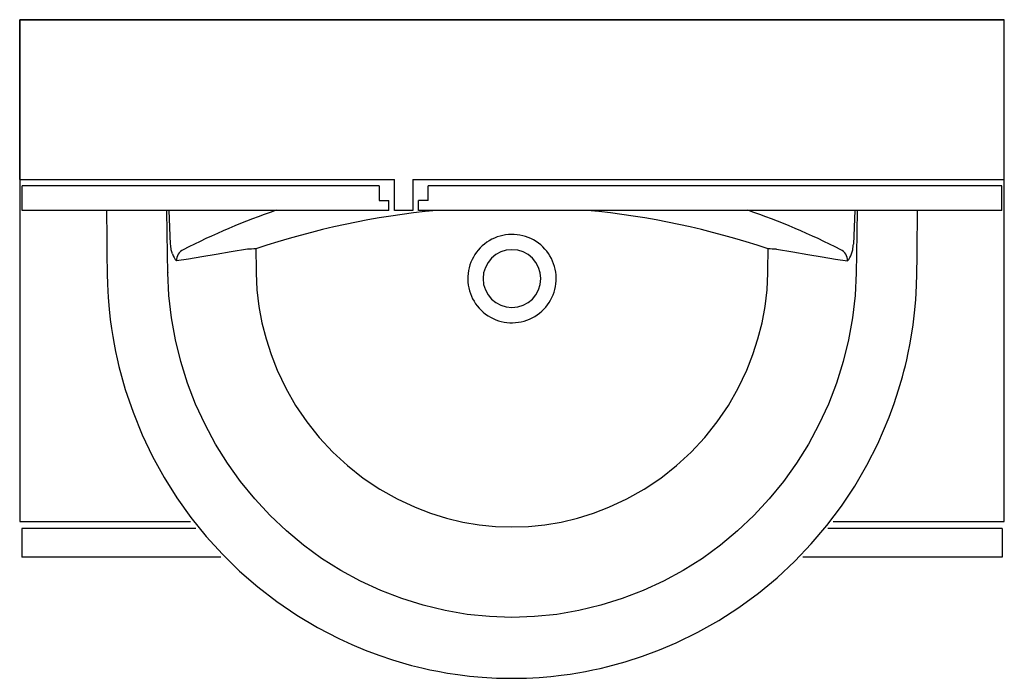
# Model space of a CAD drawing. Header units: millimetres. Extents: x 1100.661 to 1101.461, y 2243.439 to 2243.974.
import ezdxf

# ---------------------------------------------------------------- set-up
doc = ezdxf.new("R2010")
doc.units = ezdxf.units.MM
doc.layers.add('SANINDUSA', color=3, linetype='Continuous')

msp = doc.modelspace()

# ---------------------------------------------------------------- linework, layer by layer
at = {"layer": 'SANINDUSA'}
for p, q in [((1100.66084, 2243.97413), (1100.66084, 2243.56624)), ((1100.66084, 2243.97413), (1101.46084, 2243.97413)), ((1100.66084, 2243.84413), (1100.66084, 2243.97413)), ((1101.46084, 2243.97413), (1100.66084, 2243.97413)), ((1101.38537, 2243.97413), (1100.73632, 2243.97413)), ((1101.46084, 2243.56624), (1101.46084, 2243.97413)), ((1101.46084, 2243.84413), (1101.46084, 2243.97413)), ((1100.66084, 2243.84413), (1100.96534, 2243.84413)), ((1100.96534, 2243.81913), (1100.96534, 2243.84413)), ((1100.98034, 2243.84413), (1101.46084, 2243.84413)), ((1100.98034, 2243.84413), (1100.98034, 2243.81913)), ((1100.95284, 2243.83913), (1100.66284, 2243.83913)), ((1100.66284, 2243.81913), (1100.66284, 2243.83913)), ((1100.95284, 2243.83913), (1100.95284, 2243.82713)), ((1101.45884, 2243.83913), (1100.99284, 2243.83913)), ((1100.99284, 2243.82713), (1100.99284, 2243.83913)), ((1101.45884, 2243.81913), (1101.45884, 2243.83913)), ((1100.95284, 2243.82713), (1100.96084, 2243.82713)), ((1100.96084, 2243.81913), (1100.96084, 2243.82713)), ((1100.98484, 2243.81913), (1100.98484, 2243.82713)), ((1100.99284, 2243.82713), (1100.98484, 2243.82713)), ((1100.96084, 2243.81913), (1100.66284, 2243.81913)), ((1100.78348, 2243.79168), (1100.78237, 2243.81913)), ((1100.98034, 2243.81913), (1100.96534, 2243.81913)), ((1101.45884, 2243.81913), (1100.98484, 2243.81913)), ((1101.33932, 2243.81913), (1101.33821, 2243.79168)), ((1100.78356, 2243.79043), (1100.78348, 2243.79168)), ((1100.85273, 2243.78776), (1100.85301, 2243.77059)), ((1101.26867, 2243.77059), (1101.26896, 2243.78776)), ((1101.33813, 2243.79043), (1101.33821, 2243.79168)), ((1100.78108, 2243.76854), (1100.78082, 2243.78309)), ((1101.34087, 2243.78309), (1101.34061, 2243.76854)), ((1100.78108, 2243.76854), (1100.78109, 2243.7682)), ((1100.85301, 2243.77059), (1100.85303, 2243.76796)), ((1101.26866, 2243.76796), (1101.26867, 2243.77059)), ((1101.34061, 2243.76854), (1101.3406, 2243.7682)), ((1100.66084, 2243.56624), (1100.7996, 2243.56624)), ((1100.80398, 2243.56054), (1100.66264, 2243.56054)), ((1100.66264, 2243.56054), (1100.66264, 2243.53724)), ((1101.45904, 2243.56054), (1101.31739, 2243.56054)), ((1101.32179, 2243.56624), (1101.46084, 2243.56624)), ((1101.45904, 2243.56054), (1101.45904, 2243.53724)), ((1100.82428, 2243.53724), (1100.66264, 2243.53724)), ((1101.45904, 2243.53724), (1101.29709, 2243.53724))]:
    msp.add_line(p, q, dxfattribs=at)
at = {"layer": 'SANINDUSA', "flags": 128}
for points in [[(1100.73136, 2243.81913), (1100.73139, 2243.81514), (1100.73152, 2243.80014), (1100.73168, 2243.78389), (1100.73187, 2243.76763)], [(1100.78082, 2243.78309), (1100.78038, 2243.81913)], [(1101.34131, 2243.81913), (1101.34087, 2243.78309)], [(1101.38982, 2243.76763), (1101.38998, 2243.78186), (1101.39013, 2243.79603), (1101.39024, 2243.80892), (1101.39032, 2243.81913)], [(1100.78489, 2243.78372), (1100.78405, 2243.7869), (1100.78356, 2243.79043)], [(1100.84591, 2243.78759), (1100.83272, 2243.7854), (1100.82035, 2243.78329), (1100.8088, 2243.78131), (1100.79808, 2243.77951), (1100.78825, 2243.77795)], [(1101.27578, 2243.78759), (1101.28897, 2243.7854), (1101.30134, 2243.78329), (1101.31288, 2243.78131), (1101.3236, 2243.77951), (1101.33344, 2243.77795)], [(1101.3368, 2243.78372), (1101.33764, 2243.7869), (1101.33813, 2243.79043)], [(1101.06084, 2243.48824), (1101.04265, 2243.48883), (1101.02451, 2243.49067), (1101.00642, 2243.49375), (1100.9886, 2243.49803), (1100.97123, 2243.50344), (1100.95428, 2243.50997), (1100.93777, 2243.5176), (1100.92169, 2243.52637), (1100.90618, 2243.5362), (1100.89146, 2243.54693), (1100.8775, 2243.55856), (1100.8643, 2243.57107), (1100.85187, 2243.58446), (1100.84026, 2243.59871), (1100.82964, 2243.61357), (1100.82003, 2243.62902), (1100.81141, 2243.64502), (1100.80379, 2243.6616), (1100.79719, 2243.67875), (1100.7917, 2243.69622), (1100.78735, 2243.7139), (1100.78411, 2243.73179), (1100.78202, 2243.74989), (1100.78109, 2243.7682)], [(1101.3406, 2243.7682), (1101.33967, 2243.74989), (1101.33758, 2243.73179), (1101.33434, 2243.7139), (1101.32998, 2243.69622), (1101.32449, 2243.67875), (1101.31789, 2243.6616), (1101.31028, 2243.64502), (1101.30166, 2243.62902), (1101.29205, 2243.61357), (1101.28143, 2243.59871), (1101.26982, 2243.58446), (1101.25738, 2243.57107), (1101.24419, 2243.55856), (1101.23023, 2243.54693), (1101.21551, 2243.5362), (1101.2, 2243.52637), (1101.18392, 2243.5176), (1101.1674, 2243.50997), (1101.15046, 2243.50344), (1101.13309, 2243.49803), (1101.11527, 2243.49375), (1101.09718, 2243.49067), (1101.07903, 2243.48883), (1101.06084, 2243.48824)], [(1100.7319, 2243.76763), (1100.73209, 2243.75902), (1100.73266, 2243.74835), (1100.73347, 2243.73878), (1100.73442, 2243.73032), (1100.73542, 2243.72295), (1100.73642, 2243.71665), (1100.73751, 2243.71044), (1100.7387, 2243.70442), (1100.74001, 2243.69835), (1100.74145, 2243.69223), (1100.74662, 2243.67349), (1100.75292, 2243.65496), (1100.76034, 2243.63673), (1100.76878, 2243.619), (1100.77821, 2243.60187), (1100.78861, 2243.58533), (1100.79999, 2243.56939), (1100.81233, 2243.55408), (1100.8255, 2243.53957), (1100.83947, 2243.52588), (1100.85424, 2243.51302), (1100.86982, 2243.501), (1100.88603, 2243.48997), (1100.90281, 2243.47995), (1100.92013, 2243.47095), (1100.93078, 2243.46605), (1100.94163, 2243.46152), (1100.95266, 2243.45737), (1100.96381, 2243.45363), (1100.97451, 2243.45046), (1100.9793, 2243.44917), (1100.98396, 2243.44799), (1100.98856, 2243.44689), (1100.99401, 2243.44569), (1101.00061, 2243.44436), (1101.00837, 2243.44298), (1101.01676, 2243.4417), (1101.0262, 2243.44054), (1101.03668, 2243.43957), (1101.04823, 2243.43891), (1101.06084, 2243.43866)], [(1100.85303, 2243.76796), (1100.85356, 2243.75438), (1100.85516, 2243.741), (1100.85769, 2243.72779), (1100.86104, 2243.71472), (1100.86518, 2243.70181), (1100.8701, 2243.68917), (1100.87701, 2243.67454), (1100.88501, 2243.66052), (1100.89411, 2243.64709), (1100.90427, 2243.63434), (1100.91529, 2243.62249), (1100.92714, 2243.61155), (1100.93982, 2243.60151), (1100.95335, 2243.59242), (1100.96749, 2243.58446), (1100.98213, 2243.57768), (1100.99471, 2243.57293), (1101.00761, 2243.56895), (1101.02081, 2243.56574), (1101.03411, 2243.56338), (1101.04745, 2243.56202), (1101.06084, 2243.56178)], [(1101.06084, 2243.56178), (1101.07424, 2243.56202), (1101.08758, 2243.56338), (1101.10088, 2243.56574), (1101.11408, 2243.56895), (1101.12698, 2243.57293), (1101.13956, 2243.57768), (1101.1542, 2243.58446), (1101.16834, 2243.59242), (1101.18186, 2243.60151), (1101.19455, 2243.61155), (1101.2064, 2243.62249), (1101.21742, 2243.63434), (1101.22757, 2243.64709), (1101.23668, 2243.66052), (1101.24468, 2243.67454), (1101.25158, 2243.68917), (1101.25651, 2243.70181), (1101.26065, 2243.71472), (1101.264, 2243.72779), (1101.26653, 2243.741), (1101.26813, 2243.75438), (1101.26866, 2243.76796)], [(1101.06084, 2243.43866), (1101.07249, 2243.43887), (1101.08303, 2243.43943), (1101.09247, 2243.44022), (1101.10083, 2243.44116), (1101.10811, 2243.44216), (1101.11432, 2243.44314), (1101.12047, 2243.44424), (1101.12651, 2243.44544), (1101.13259, 2243.44677), (1101.13874, 2243.44824), (1101.15288, 2243.4521), (1101.16698, 2243.45665), (1101.18079, 2243.46181), (1101.19429, 2243.46756), (1101.21184, 2243.47613), (1101.22884, 2243.48573), (1101.24528, 2243.49635), (1101.26114, 2243.50798), (1101.27624, 2243.52049), (1101.29054, 2243.53384), (1101.30403, 2243.548), (1101.31673, 2243.56299), (1101.3285, 2243.57868), (1101.3393, 2243.59498), (1101.34913, 2243.61186), (1101.35798, 2243.62934), (1101.36282, 2243.64011), (1101.36728, 2243.65104), (1101.37133, 2243.66209), (1101.37496, 2243.67315), (1101.37804, 2243.68372), (1101.37929, 2243.68846), (1101.38045, 2243.69308), (1101.38153, 2243.69767), (1101.38274, 2243.70319), (1101.38406, 2243.70986), (1101.38544, 2243.71768), (1101.38672, 2243.72614), (1101.3879, 2243.73567), (1101.38888, 2243.74629), (1101.38956, 2243.758), (1101.38978, 2243.76763)]]:
    msp.add_lwpolyline(points, dxfattribs=at)
at = {"layer": 'SANINDUSA'}
for centre, radius, start, end in [((1101.06056, 2243.26339), 0.58778, 109.00415, 116.99678), ((1101.06084, 2243.17277), 0.64925, 95.40916, 108.69578), ((1101.06084, 2243.17277), 0.64925, 71.30422, 84.59084), ((1101.06113, 2243.26339), 0.58778, 63.00322, 70.99585), ((1101.06082, 2243.76362), 0.03591, 117.08364, 297.20083), ((1101.06087, 2243.76364), 0.03591, 297.1078, 117.17667), ((1100.79784, 2243.77843), 0.00961, 115.2797, 182.87644), ((1100.86283, 2243.25409), 0.53377, 91.08453, 91.81701), ((1101.06084, 2243.76363), 0.0235, 90, 270), ((1101.06084, 2243.76363), 0.0235, 270, 90), ((1101.25885, 2243.25409), 0.53377, 88.18299, 88.91547), ((1101.32384, 2243.77843), 0.00961, 357.12356, 64.7203), ((1100.80004, 2243.78868), 0.01594, 198.1405, 222.31005), ((1101.32165, 2243.78868), 0.01594, 317.68995, 341.8595)]:
    msp.add_arc(centre, radius, start, end, dxfattribs=at)

doc.saveas('drawing.dxf')
